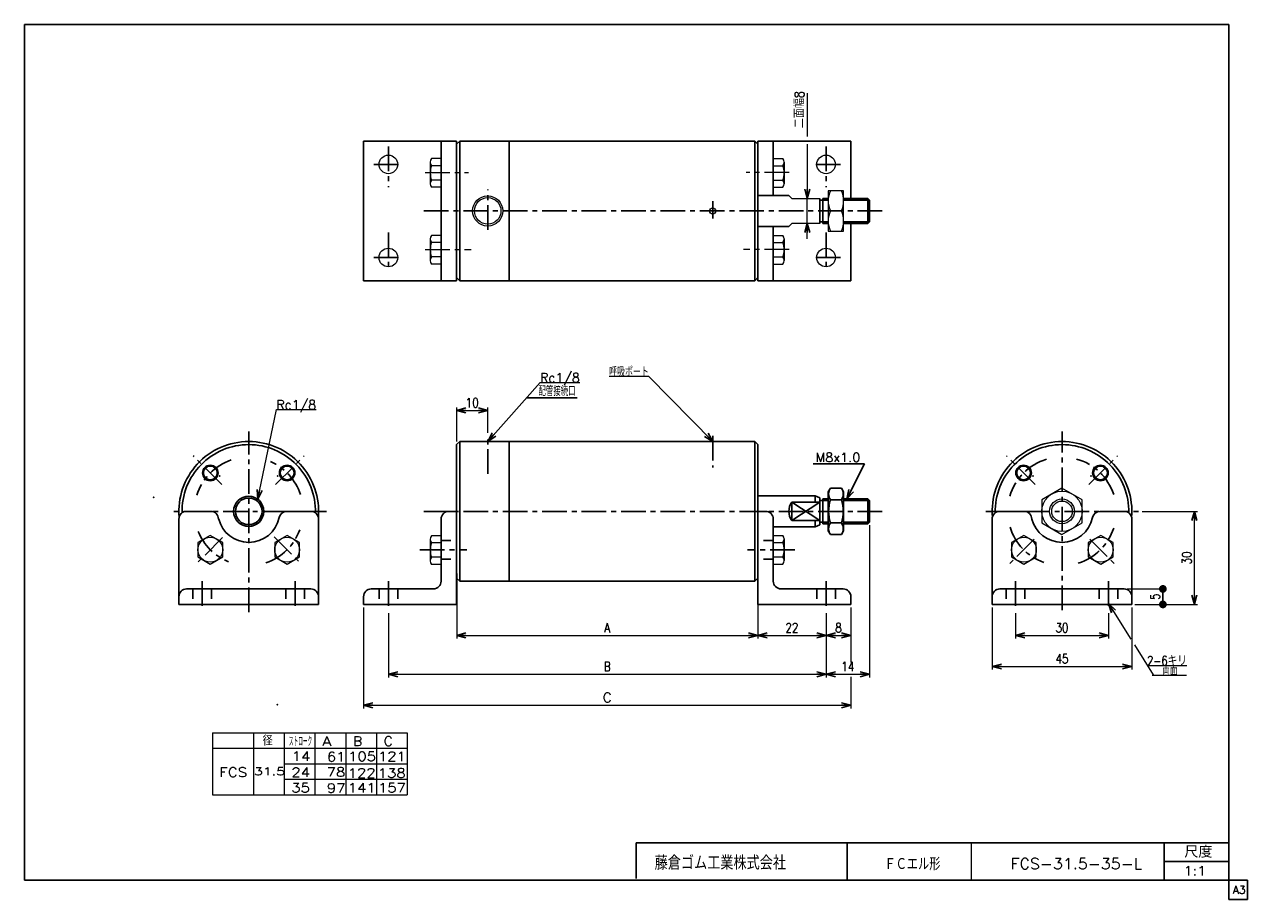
# Model space of a CAD drawing. Header units: millimetres. Extents: x -190 to 204, y -140 to 142.
import ezdxf
from ezdxf.enums import TextEntityAlignment as Align

# ---------------------------------------------------------------- set-up
doc = ezdxf.new("R2010")
doc.units = ezdxf.units.MM
doc.header["$LTSCALE"] = 0.25
doc.header["$PDSIZE"] = 1
doc.linetypes.add('CENTER', pattern=[50.8, 31.75, -6.35, 6.35, -6.35])
doc.linetypes.add('DASHED', pattern=[19.05, 12.7, -6.35])
doc.layers.add('Layer0001', color=7, linetype='Continuous')
doc.layers.add('ZUWAKU', color=7, linetype='Continuous')
doc.styles.add('FdaStyle0', font='txt.shx', dxfattribs={"width": 0.810127, "bigfont": 'bigfont'})
doc.dimstyles.new('DaDimRotatedStyle', dxfattribs={"dimtxt": 3, "dimasz": 3.000002, "dimexe": 1, "dimexo": 1, "dimgap": 1, "dimtad": 3, "dimdsep": 46, "dimtxsty": 'FdaStyle0', "dimblk1": 'OPEN30', "dimblk2": 'OPEN30', "dimsah": 1, "dimcen": 0.09, "dimclrd": 4, "dimclre": 4, "dimclrt": 4, "dimadec": 0, "dimazin": 2, "dimtfac": 1, "dimtdec": 4, "dimtmove": 0, "dimatfit": 0, "dimfxl": 1, "dimarcsym": 0})

# ---------------------------------------------------------------- blocks, each defined once
blk = doc.blocks.new('_OPEN30')
at = {"color": 0, "linetype": 'ByBlock', "lineweight": -2}
for p, q in [((-1, 0.267949), (0, 0)), ((0, 0), (-1, -0.267949)), ((0, 0), (-1, 0))]:
    blk.add_line(p, q, dxfattribs=at)
blk = doc.blocks.new('DC_GROUP_Φ31.5_1')
at = {"color": 4, "linetype": 'Continuous', "lineweight": 13}
for p, q in [((-114.86, -11.49), (-108.85, 17.43)), ((-108.85, 17.43), (-96.05, 17.43))]:
    blk.add_line(p, q, dxfattribs=at)
at = {"color": 4, "xscale": 3.000002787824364, "yscale": 2.999989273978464, "rotation": 258.2548388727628}
blk.add_blockref('_OPEN30', (-114.86, -11.49), dxfattribs=at)
at = {"color": 4, "style": 'FdaStyle0', "width": 0.810127}
blk.add_text('Rc1/8', height=3, dxfattribs=at).set_placement((-108.85, 17.43), (-96.05, 17.43), align=Align.FIT)
blk = doc.blocks.new('DC_GROUP_Φ31.5_2')
at = {"color": 4, "linetype": 'Continuous', "lineweight": 25}
for p, q in [((69.62, -7.89), (68.89, -9.15)), ((68.89, -21.65), (68.89, -9.15)), ((69.62, -7.89), (73.17, -7.89)), ((69.62, -11.65), (73.17, -11.65)), ((73.17, -7.89), (73.89, -9.15)), ((73.89, -21.65), (73.89, -9.15)), ((69.62, -19.15), (73.17, -19.15)), ((69.62, -22.9), (68.89, -21.65)), ((69.62, -22.9), (73.17, -22.9)), ((73.17, -22.9), (73.89, -21.65))]:
    blk.add_line(p, q, dxfattribs=at)
for centre, radius, start, end in [((72.36, -9.77), 3.32, 145.6111, 214.3889), ((81.45, -15.4), 12.42, 162.4111, 197.5889), ((70.42, -9.77), 3.32, 325.6111, 34.3889), ((61.33, -15.4), 12.42, 342.4111, 17.5889), ((72.36, -21.03), 3.32, 145.6111, 214.3889), ((70.42, -21.03), 3.32, 325.6111, 34.3889)]:
    blk.add_arc(centre, radius, start, end, dxfattribs=at)
blk = doc.blocks.new('*D3')
at = {"color": 4, "linetype": 'Continuous', "lineweight": 13}
for p, q in [((-50.77, -35.4), (-50.77, -56.4)), ((46.23, -35.4), (46.23, -56.4)), ((-50.77, -55.4), (46.23, -55.4))]:
    blk.add_line(p, q, dxfattribs=at)
at = {"color": 4, "xscale": 3.000002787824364, "yscale": 2.999989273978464}
for p, rotation in [((-50.77, -55.4), 180), ((46.23, -55.4), 360)]:
    blk.add_blockref('_OPEN30', p, dxfattribs=dict(at, rotation=rotation))
at = {"color": 4, "insert": (-2.27, -54.4), "char_height": 3, "width": 7.5, "attachment_point": 8, "style": 'FdaStyle0'}
blk.add_mtext('\\T1.00;A', dxfattribs=at)
blk = doc.blocks.new('DC_GROUP_Φ31.5_3')
at = {"color": 4, "linetype": 'Continuous', "lineweight": 13}
for p, q in [((144.23, -7.89), (137.73, -11.65)), ((137.73, -11.65), (137.73, -19.15)), ((150.73, -11.65), (144.23, -7.89)), ((150.73, -19.15), (150.73, -11.65)), ((137.73, -19.15), (144.23, -22.9)), ((144.23, -22.9), (150.73, -19.15))]:
    blk.add_line(p, q, dxfattribs=at)
for radius in [6.5, 4, 3.32]:
    blk.add_circle((144.23, -15.4), radius, dxfattribs=at)
blk = doc.blocks.new('DC_GROUP_Φ31.5_4')
at = {"color": 4, "linetype": 'Continuous', "lineweight": 13}
for p, q in [((11.14, 28), (-1.66, 28)), ((31.73, 7.1), (11.14, 28))]:
    blk.add_line(p, q, dxfattribs=at)
at = {"color": 4, "xscale": 3.000002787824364, "yscale": 2.999989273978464, "rotation": 314.5708833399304}
blk.add_blockref('_OPEN30', (31.73, 7.1), dxfattribs=at)
at = {"color": 4, "style": 'FdaStyle0', "width": 0.680851}
blk.add_text('呼吸ポート', height=3, dxfattribs=at).set_placement((-1.66, 28), (11.14, 28), align=Align.FIT)
blk = doc.blocks.new('DC_GROUP_Φ31.5_5')
at = {"color": 4, "linetype": 'Continuous', "lineweight": 13}
for p, q in [((-40.77, 7.1), (-23.89, 26.16)), ((-23.89, 26.16), (-11.09, 26.16))]:
    blk.add_line(p, q, dxfattribs=at)
at = {"color": 4, "xscale": 3.000002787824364, "yscale": 2.999989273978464, "rotation": 228.4726782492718}
blk.add_blockref('_OPEN30', (-40.77, 7.1), dxfattribs=at)
at = {"color": 4, "style": 'FdaStyle0', "width": 0.810127}
blk.add_text('Rc1/8', height=3, dxfattribs=at).set_placement((-23.89, 26.16), (-11.09, 26.16), align=Align.FIT)
blk = doc.blocks.new('*D7')
at = {"color": 4, "linetype": 'Continuous', "lineweight": 13}
for p, q in [((-50.77, 7.1), (-50.77, 18.1)), ((-50.77, 17.1), (-40.77, 17.1)), ((-40.77, 9.93), (-40.77, 18.1))]:
    blk.add_line(p, q, dxfattribs=at)
at = {"color": 4, "xscale": 3.000002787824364, "yscale": 2.999989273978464}
for p, rotation in [((-50.77, 17.1), 180), ((-40.77, 17.1), 360)]:
    blk.add_blockref('_OPEN30', p, dxfattribs=dict(at, rotation=rotation))
at = {"color": 4, "insert": (-45.77, 18.1), "char_height": 3, "width": 11.25, "attachment_point": 8, "style": 'FdaStyle0'}
blk.add_mtext('\\T1.00;10', dxfattribs=at)
blk = doc.blocks.new('*D8')
at = {"color": 4, "linetype": 'Continuous', "lineweight": 13}
for p, q in [((129.23, -48.26), (129.23, -56.4)), ((159.23, -48.26), (159.23, -56.4)), ((129.23, -55.4), (159.23, -55.4))]:
    blk.add_line(p, q, dxfattribs=at)
at = {"color": 4, "xscale": 3.000002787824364, "yscale": 2.999989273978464}
for p, rotation in [((129.23, -55.4), 180), ((159.23, -55.4), 360)]:
    blk.add_blockref('_OPEN30', p, dxfattribs=dict(at, rotation=rotation))
at = {"color": 4, "insert": (144.23, -54.4), "char_height": 3, "width": 11.25, "attachment_point": 8, "style": 'FdaStyle0'}
blk.add_mtext('\\T1.00;30', dxfattribs=at)
blk = doc.blocks.new('*D9')
at = {"color": 4, "linetype": 'Continuous', "lineweight": 13}
for p, q in [((121.73, -46.4), (121.73, -66.4)), ((166.73, -46.4), (166.73, -66.4)), ((121.73, -65.4), (166.73, -65.4))]:
    blk.add_line(p, q, dxfattribs=at)
at = {"color": 4, "xscale": 3.000002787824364, "yscale": 2.999989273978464}
for p, rotation in [((121.73, -65.4), 180), ((166.73, -65.4), 360)]:
    blk.add_blockref('_OPEN30', p, dxfattribs=dict(at, rotation=rotation))
at = {"color": 4, "insert": (144.23, -64.4), "char_height": 3, "width": 11.25, "attachment_point": 8, "style": 'FdaStyle0'}
blk.add_mtext('\\T1.00;45', dxfattribs=at)
blk = doc.blocks.new('_DOT')
at = {"color": 0, "linetype": 'ByBlock', "lineweight": -2}
blk.add_line((-0.5, 0), (-1, 0), dxfattribs=at)
at = {"color": 0, "linetype": 'ByBlock', "const_width": 0.5}
blk.add_lwpolyline([(-0.25, 0, 1), (0.25, 0, 1)], format="xyb", close=True, dxfattribs=at)
blk = doc.blocks.new('*D10')
at = {"color": 4, "linetype": 'Continuous', "lineweight": 13}
for p, q in [((165.23, -40.4), (177.73, -40.4)), ((176.73, -45.4), (176.73, -40.4)), ((167.73, -45.4), (177.73, -45.4))]:
    blk.add_line(p, q, dxfattribs=at)
at = {"color": 4, "xscale": 2.5, "yscale": 2.5}
for p, rotation in [((176.73, -40.4), 90), ((176.73, -45.4), 270)]:
    blk.add_blockref('_DOT', p, dxfattribs=dict(at, rotation=rotation))
at = {"color": 4, "insert": (175.73, -42.9), "char_height": 3, "width": 7.5, "attachment_point": 8, "rotation": 90, "style": 'FdaStyle0'}
blk.add_mtext('\\T1.00;5', dxfattribs=at)
blk = doc.blocks.new('*D11')
at = {"color": 4, "linetype": 'Continuous', "lineweight": 13}
for p, q in [((170.06, -15.4), (187.9, -15.4)), ((186.9, -45.4), (186.9, -15.4)), ((167.73, -45.4), (187.9, -45.4))]:
    blk.add_line(p, q, dxfattribs=at)
at = {"color": 4, "xscale": 3.000002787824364, "yscale": 2.999989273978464}
for p, rotation in [((186.9, -15.4), 90), ((186.9, -45.4), 270)]:
    blk.add_blockref('_OPEN30', p, dxfattribs=dict(at, rotation=rotation))
at = {"color": 4, "insert": (185.9, -30.4), "char_height": 3, "width": 11.25, "attachment_point": 8, "rotation": 90, "style": 'FdaStyle0'}
blk.add_mtext('\\T1.00;30', dxfattribs=at)
blk = doc.blocks.new('*D12')
at = {"color": 4, "linetype": 'Continuous', "lineweight": 13}
for p, q in [((-72.77, -48.26), (-72.77, -68.9)), ((68.23, -48.26), (68.23, -68.9)), ((-72.77, -67.9), (68.23, -67.9))]:
    blk.add_line(p, q, dxfattribs=at)
at = {"color": 4, "xscale": 3.000002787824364, "yscale": 2.999989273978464}
for p, rotation in [((-72.77, -67.9), 180), ((68.23, -67.9), 360)]:
    blk.add_blockref('_OPEN30', p, dxfattribs=dict(at, rotation=rotation))
at = {"color": 4, "insert": (-2.27, -66.9), "char_height": 3, "width": 7.5, "attachment_point": 8, "style": 'FdaStyle0'}
blk.add_mtext('\\T1.00;B', dxfattribs=at)
blk = doc.blocks.new('*D13')
at = {"color": 4, "linetype": 'Continuous', "lineweight": 13}
for p, q in [((82.23, -19.86), (82.23, -68.9)), ((68.23, -48.26), (68.23, -68.9)), ((68.23, -67.9), (82.23, -67.9))]:
    blk.add_line(p, q, dxfattribs=at)
at = {"color": 4, "xscale": 3.000002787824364, "yscale": 2.999989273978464}
for p, rotation in [((68.23, -67.9), 180), ((82.23, -67.9), 360)]:
    blk.add_blockref('_OPEN30', p, dxfattribs=dict(at, rotation=rotation))
at = {"color": 4, "insert": (75.23, -66.9), "char_height": 3, "width": 11.25, "attachment_point": 8, "style": 'FdaStyle0'}
blk.add_mtext('\\T1.00;14', dxfattribs=at)
blk = doc.blocks.new('*D14')
at = {"color": 4, "linetype": 'Continuous', "lineweight": 13}
for p, q in [((46.23, -46.4), (46.23, -56.4)), ((68.23, -48.26), (68.23, -56.4)), ((46.23, -55.4), (68.23, -55.4))]:
    blk.add_line(p, q, dxfattribs=at)
at = {"color": 4, "xscale": 3.000002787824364, "yscale": 2.999989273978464}
for p, rotation in [((46.23, -55.4), 180), ((68.23, -55.4), 360)]:
    blk.add_blockref('_OPEN30', p, dxfattribs=dict(at, rotation=rotation))
at = {"color": 4, "insert": (57.23, -54.4), "char_height": 3, "width": 11.25, "attachment_point": 8, "style": 'FdaStyle0'}
blk.add_mtext('\\T1.00;22', dxfattribs=at)
blk = doc.blocks.new('*D15')
at = {"color": 4, "linetype": 'Continuous', "lineweight": 13}
for p, q in [((76.23, -46.4), (76.23, -56.4)), ((68.23, -48.26), (68.23, -56.4)), ((68.23, -55.4), (76.23, -55.4))]:
    blk.add_line(p, q, dxfattribs=at)
at = {"color": 4, "xscale": 3.000002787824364, "yscale": 2.999989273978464}
for p, rotation in [((68.23, -55.4), 180), ((76.23, -55.4), 360)]:
    blk.add_blockref('_OPEN30', p, dxfattribs=dict(at, rotation=rotation))
at = {"color": 4, "insert": (72.23, -54.4), "char_height": 3, "width": 7.5, "attachment_point": 8, "style": 'FdaStyle0'}
blk.add_mtext('\\T1.00;8', dxfattribs=at)
blk = doc.blocks.new('DC_GROUP_Φ31.5_6')
at = {"color": 4, "linetype": 'Continuous', "lineweight": 13}
for p, q in [((-80.77, -46.4), (-80.77, -78.9)), ((76.23, -46.4), (76.23, -64.12)), ((76.23, -68.75), (76.23, -78.9)), ((-80.77, -77.9), (76.23, -77.9))]:
    blk.add_line(p, q, dxfattribs=at)
at = {"color": 4, "xscale": 3.000002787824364, "yscale": 2.999989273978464}
for p, rotation in [((-80.77, -77.9), 180), ((76.23, -77.9), 360)]:
    blk.add_blockref('_OPEN30', p, dxfattribs=dict(at, rotation=rotation))
at = {"color": 4, "style": 'FdaStyle0'}
blk.add_text('C', height=3, dxfattribs=at).set_placement((-3.77, -76.9), (-0.77, -76.9), align=Align.FIT)
blk = doc.blocks.new('DC_GROUP_Φ31.5_7')
at = {"color": 4, "linetype": 'Continuous', "lineweight": 13}
for p, q in [((73.89, 87.91), (68.89, 87.91)), ((68.89, 87.91), (68.89, 74.91)), ((73.89, 74.91), (73.89, 87.91)), ((69.61, 81.41), (73.17, 81.41)), ((68.89, 74.91), (73.89, 74.91))]:
    blk.add_line(p, q, dxfattribs=at)
for centre, start, end in [((76.53, 84.66), 154.8262, 205.1738), ((66.25, 84.66), 334.8262, 25.1738), ((76.53, 78.16), 154.8262, 205.1738), ((66.25, 78.16), 334.8262, 25.1738)]:
    blk.add_arc(centre, 7.64, start, end, dxfattribs=at)

msp = doc.modelspace()

# ---------------------------------------------------------------- linework, layer by layer
at = {"color": 4, "linetype": 'Continuous', "lineweight": 13}
for p, q in [((62.148, 119.343), (62.148, 105.372)), ((62.148, 102.887), (62.148, 85.405)), ((-59.272, 97.118), (-59.272, 90.19)), ((-55.772, 98.273), (-58.857, 98.273)), ((-55.772, 95.963), (-58.857, 95.963)), ((-55.772, 98.273), (-55.772, 89.035)), ((51.228, 98.273), (54.313, 98.273)), ((51.228, 98.273), (51.228, 89.035)), ((51.228, 95.963), (54.313, 95.963)), ((54.728, 97.118), (54.728, 90.19)), ((-55.772, 91.344), (-58.857, 91.344)), ((51.228, 91.344), (54.313, 91.344)), ((-55.772, 89.035), (-58.857, 89.035)), ((51.228, 89.035), (54.313, 89.035)), ((57.228, 85.405), (56.228, 86.405)), ((57.228, 85.405), (66.228, 85.405)), ((62.148, 77.405), (62.148, 85.405)), ((68.891, 85.405), (68.891, 77.945)), ((56.228, 76.405), (57.228, 77.405)), ((66.228, 77.405), (57.228, 77.405)), ((62.148, 72.405), (62.148, 77.405)), ((-59.272, 72.369), (-59.272, 65.441)), ((-55.772, 73.524), (-58.857, 73.524)), ((-55.772, 71.215), (-58.857, 71.215)), ((-55.772, 73.524), (-55.772, 64.286)), ((51.228, 73.524), (54.313, 73.524)), ((51.228, 73.524), (51.228, 64.286)), ((51.228, 71.215), (54.313, 71.215)), ((54.728, 72.369), (54.728, 65.441)), ((-55.772, 66.596), (-58.857, 66.596)), ((-55.772, 64.286), (-58.857, 64.286)), ((51.228, 66.596), (54.313, 66.596)), ((51.228, 64.286), (54.313, 64.286)), ((-130.126, -23.154), (-134.126, -25.464)), ((-126.126, -25.464), (-130.126, -23.154)), ((-105.378, -23.154), (-109.378, -25.464)), ((-101.378, -25.464), (-105.378, -23.154)), ((-55.772, -23.28), (-58.857, -23.28)), ((-55.772, -23.28), (-55.772, -32.517)), ((51.228, -23.154), (54.313, -23.154)), ((51.228, -23.154), (51.228, -32.392)), ((131.962, -23.154), (127.962, -25.464)), ((135.962, -25.464), (131.962, -23.154)), ((156.711, -23.154), (152.711, -25.464)), ((160.711, -25.464), (156.711, -23.154)), ((-134.126, -25.464), (-134.126, -30.082)), ((-126.126, -30.082), (-126.126, -25.464)), ((-109.378, -25.464), (-109.378, -30.082)), ((-101.378, -30.082), (-101.378, -25.464)), ((-59.272, -24.434), (-59.272, -31.363)), ((-55.772, -25.589), (-58.857, -25.589)), ((51.228, -25.464), (54.313, -25.464)), ((54.728, -24.309), (54.728, -31.237)), ((127.962, -25.464), (127.962, -30.082)), ((135.962, -30.082), (135.962, -25.464)), ((152.711, -25.464), (152.711, -30.082)), ((160.711, -30.082), (160.711, -25.464)), ((-134.126, -30.082), (-130.126, -32.392)), ((-130.126, -32.392), (-126.126, -30.082)), ((-109.378, -30.082), (-105.378, -32.392)), ((-105.378, -32.392), (-101.378, -30.082)), ((-55.772, -30.208), (-58.857, -30.208)), ((51.228, -30.082), (54.313, -30.082)), ((127.962, -30.082), (131.962, -32.392)), ((131.962, -32.392), (135.962, -30.082)), ((152.711, -30.082), (156.711, -32.392)), ((156.711, -32.392), (160.711, -30.082)), ((-55.772, -32.517), (-58.857, -32.517)), ((51.228, -32.392), (54.313, -32.392)), ((159.235, -45.086), (166.419, -56.595)), ((167.537, -58.386), (173.588, -68.079)), ((171.698, -65.052), (184.498, -65.052)), ((173.322, -68.245), (184.353, -68.245)), ((-129.43, -86.757), (-66.726, -86.757)), ((-129.43, -86.757), (-129.43, -106.757)), ((-116.22, -86.757), (-116.22, -106.757)), ((-106.321, -86.757), (-106.321, -106.757)), ((-96.422, -86.757), (-96.422, -106.757)), ((-86.524, -86.757), (-86.524, -106.757)), ((-76.625, -86.757), (-76.625, -106.757)), ((-66.726, -86.757), (-66.726, -106.757)), ((-129.43, -91.757), (-66.726, -91.757)), ((-106.321, -96.757), (-66.726, -96.757)), ((-106.298, -101.757), (-66.726, -101.757)), ((-129.43, -106.757), (-66.726, -106.757))]:
    msp.add_line(p, q, dxfattribs=at)
at = {"color": 4, "linetype": 'Continuous', "lineweight": 25}
for p, q in [((-80.772, 103.905), (-50.772, 103.905)), ((-80.772, 103.905), (-80.772, 58.905)), ((-80.472, 103.905), (-52.972, 103.905)), ((-55.772, 58.905), (-55.772, 103.905)), ((-50.772, 103.905), (-50.772, 58.905)), ((-50.772, 102.905), (-49.772, 103.905)), ((-50.772, 102.905), (-49.772, 103.905)), ((-34.172, 103.905), (-49.772, 103.905)), ((-33.872, 103.905), (-49.772, 103.905)), ((-49.772, 103.905), (-49.772, 81.405)), ((-34.172, 103.905), (45.228, 103.905)), ((-33.872, 103.905), (-33.872, 81.405)), ((45.228, 103.905), (46.228, 102.905)), ((45.228, 103.905), (46.228, 102.905)), ((45.228, 103.905), (45.228, 81.405)), ((76.228, 103.905), (46.228, 103.905)), ((46.228, 103.905), (46.228, 58.905)), ((46.228, 102.905), (46.228, 86.405)), ((46.228, 81.405), (46.228, 102.905)), ((75.928, 103.905), (48.428, 103.905)), ((51.228, 86.405), (51.228, 103.905)), ((76.228, 103.905), (76.228, 85.405)), ((46.228, 86.405), (56.228, 86.405)), ((66.228, 85.405), (66.228, 77.405)), ((67.228, 84.865), (66.228, 84.865)), ((67.228, 85.405), (67.228, 77.405)), ((67.228, 85.405), (68.891, 85.405)), ((67.228, 84.865), (68.891, 84.865)), ((73.891, 85.405), (81.688, 85.405)), ((73.891, 84.865), (82.228, 84.865)), ((81.688, 85.405), (81.688, 77.405)), ((82.228, 84.865), (81.688, 85.405)), ((82.228, 84.865), (82.228, 77.945)), ((-49.772, 58.905), (-49.772, 81.405)), ((-33.872, 58.905), (-33.872, 81.405)), ((45.228, 58.905), (45.228, 81.405)), ((46.228, 81.405), (46.228, 59.905)), ((46.228, 76.405), (56.228, 76.405)), ((51.228, 58.905), (51.228, 76.405)), ((67.228, 77.945), (66.228, 77.945)), ((67.228, 77.945), (68.891, 77.945)), ((67.228, 77.405), (68.891, 77.405)), ((73.891, 77.945), (82.228, 77.945)), ((73.891, 77.405), (81.688, 77.405)), ((76.228, 77.405), (76.228, 58.905)), ((81.688, 77.405), (82.228, 77.945)), ((-50.772, 59.905), (-49.772, 58.905)), ((45.228, 58.905), (46.228, 59.905)), ((-80.772, 58.905), (-50.772, 58.905)), ((-80.472, 58.905), (-52.972, 58.905)), ((-33.872, 58.905), (-49.772, 58.905)), ((-33.872, 58.905), (45.228, 58.905)), ((76.228, 58.905), (46.228, 58.905)), ((-11.922, 21.189), (-28.296, 21.189)), ((-50.772, 6.101), (-49.772, 7.101)), ((-50.772, 6.101), (-49.772, 7.101)), ((-50.772, 6.101), (-50.772, -36.899)), ((-49.772, 7.101), (-49.772, -15.399)), ((-34.172, 7.101), (-49.772, 7.101)), ((-33.872, 7.101), (-49.772, 7.101)), ((-34.172, 7.101), (45.228, 7.101)), ((-33.872, 7.101), (-33.872, -15.399)), ((45.228, 7.101), (46.228, 6.101)), ((45.228, 7.101), (46.228, 6.101)), ((45.228, 7.101), (45.228, -15.399)), ((46.228, 6.101), (46.228, -10.399)), ((46.228, -15.399), (46.228, 6.101)), ((64.071, -0.098), (80.608, -0.098)), ((74.958, -11.399), (80.608, -0.098)), ((46.228, -10.399), (64.728, -10.399)), ((64.728, -10.399), (64.728, -12.399)), ((64.728, -10.399), (66.228, -11.098)), ((66.228, -11.098), (66.228, -19.699)), ((67.228, -11.399), (67.228, -19.399)), ((67.228, -11.399), (68.891, -11.399)), ((73.891, -11.399), (81.688, -11.399)), ((81.688, -11.399), (81.688, -19.399)), ((82.228, -11.939), (81.688, -11.399)), ((-129.999, -15.399), (-137.752, -15.399)), ((-105.505, -15.399), (-97.752, -15.399)), ((-53.272, -15.399), (-50.772, -15.399)), ((-50.772, -45.399), (-50.772, -15.399)), ((-49.772, -37.899), (-49.772, -15.399)), ((-33.872, -37.899), (-33.872, -15.399)), ((45.228, -37.899), (45.228, -15.399)), ((46.228, -15.399), (46.228, -36.899)), ((48.728, -15.399), (46.228, -15.399)), ((46.228, -45.399), (46.228, -15.399)), ((57.228, -12.399), (57.228, -18.399)), ((66.228, -12.399), (57.228, -12.399)), ((57.228, -18.399), (66.228, -12.399)), ((57.228, -12.399), (66.228, -18.399)), ((67.228, -11.939), (66.228, -11.939)), ((67.228, -11.939), (68.891, -11.939)), ((73.891, -11.939), (82.228, -11.939)), ((82.228, -11.939), (82.228, -18.859)), ((131.987, -15.399), (124.235, -15.399)), ((156.482, -15.399), (164.235, -15.399)), ((-140.252, -17.899), (-140.252, -45.399)), ((-95.252, -17.899), (-95.252, -45.399)), ((-55.772, -37.899), (-55.772, -17.899)), ((51.228, -37.899), (51.228, -17.899)), ((66.228, -18.399), (57.228, -18.399)), ((64.728, -18.399), (64.728, -20.399)), ((66.228, -19.699), (64.728, -20.399)), ((67.228, -18.859), (66.228, -18.859)), ((67.228, -18.859), (68.891, -18.859)), ((67.228, -19.399), (68.891, -19.399)), ((73.891, -18.859), (82.228, -18.859)), ((73.891, -19.399), (81.688, -19.399)), ((81.688, -19.399), (82.228, -18.859)), ((121.735, -17.899), (121.735, -45.399)), ((166.735, -17.899), (166.735, -45.399)), ((51.228, -20.399), (64.728, -20.399)), ((-50.772, -36.899), (-49.772, -37.899)), ((-33.872, -37.899), (-49.772, -37.899)), ((-33.872, -37.899), (45.228, -37.899)), ((45.228, -37.899), (46.228, -36.899)), ((-137.752, -40.399), (-117.752, -40.399)), ((-97.752, -40.399), (-117.752, -40.399)), ((-80.772, -42.899), (-80.772, -45.399)), ((-78.272, -40.399), (-58.272, -40.399)), ((73.728, -40.399), (53.728, -40.399)), ((76.228, -42.899), (76.228, -45.399)), ((124.235, -40.399), (144.235, -40.399)), ((164.235, -40.399), (144.235, -40.399)), ((-117.752, -45.399), (-140.252, -45.399)), ((-117.752, -45.399), (-95.252, -45.399)), ((-80.772, -45.399), (-50.772, -45.399)), ((76.228, -45.399), (46.228, -45.399)), ((144.235, -45.399), (121.735, -45.399)), ((144.235, -45.399), (166.735, -45.399))]:
    msp.add_line(p, q, dxfattribs=at)
at = {"color": 4, "linetype": 'CENTER', "lineweight": 25}
for p, q in [((-72.772, 102.128), (-72.772, 89.046)), ((68.228, 102.128), (68.228, 89.046)), ((-77.432, 96.405), (-68.107, 96.405)), ((72.888, 96.405), (63.563, 96.405)), ((-40.772, 75.363), (-40.772, 88.272)), ((31.728, 84.578), (31.728, 78.94)), ((-61.311, 81.405), (86.864, 81.405)), ((-72.772, 74.48), (-72.772, 61.803)), ((68.228, 74.48), (68.228, 61.803)), ((-77.432, 66.405), (-68.107, 66.405)), ((72.888, 66.405), (63.563, 66.405)), ((-117.752, -47.857), (-117.752, 10.313)), ((-40.772, -3.34), (-40.772, 8.934)), ((31.728, 8.934), (31.728, -1.315)), ((144.235, -47.264), (144.235, 10.313)), ((-126.405, -6.746), (-135.623, 2.473)), ((-109.099, -6.746), (-99.881, 2.473)), ((135.582, -6.746), (126.363, 2.473)), ((152.887, -6.746), (162.106, 2.473)), ((-92.655, -15.399), (-142.811, -15.399)), ((-61.311, -15.399), (86.864, -15.399)), ((119.653, -15.399), (169.058, -15.399)), ((-109.544, -23.607), (-100.836, -32.314)), ((-126.216, -23.863), (-134.323, -31.97)), ((135.282, -24.351), (126.71, -32.923)), ((153.187, -24.351), (161.759, -32.923)), ((-62.584, -27.773), (-47.471, -27.773)), ((58.159, -27.773), (42.928, -27.773)), ((-132.752, -37.939), (-132.752, -47.264)), ((-102.752, -37.939), (-102.752, -47.264)), ((-72.772, -37.939), (-72.772, -47.264)), ((68.228, -37.939), (68.228, -47.264)), ((129.235, -37.939), (129.235, -47.264)), ((159.235, -37.939), (159.235, -47.264))]:
    msp.add_line(p, q, dxfattribs=at)
at = {"color": 4, "linetype": 'CENTER', "lineweight": 13}
for p, q in [((-60.897, 93.779), (-46.997, 93.779)), ((56.354, 93.779), (42.453, 93.779)), ((-60.897, 69.031), (-46.142, 69.031)), ((56.354, 69.031), (41.598, 69.031))]:
    msp.add_line(p, q, dxfattribs=at)
at = {"color": 4, "linetype": 'DASHED', "lineweight": 25}
for p, q in [((-55.772, -24.773), (-50.772, -24.773)), ((51.228, -24.773), (46.228, -24.773)), ((-55.772, -30.773), (-50.772, -30.773)), ((51.228, -30.773), (46.228, -30.773)), ((-135.752, -40.399), (-135.752, -45.399)), ((-129.752, -40.399), (-129.752, -45.399)), ((-105.752, -40.399), (-105.752, -45.399)), ((-99.752, -40.399), (-99.752, -45.399)), ((-75.772, -40.399), (-75.772, -45.399)), ((-69.772, -40.399), (-69.772, -45.399)), ((65.228, -40.399), (65.228, -45.399)), ((71.228, -40.399), (71.228, -45.399)), ((126.235, -40.399), (126.235, -45.399)), ((132.235, -40.399), (132.235, -45.399)), ((156.235, -40.399), (156.235, -45.399)), ((162.235, -40.399), (162.235, -45.399))]:
    msp.add_line(p, q, dxfattribs=at)
at = {"color": 4, "linetype": 'Continuous', "lineweight": 13}
for centre, radius in [((-72.769, 96.405), 3), ((68.226, 96.405), 3), ((-40.772, 81.405), 4.862), ((-40.772, 81.405), 4.281), ((31.728, 81.405), 1), ((-72.769, 66.405), 3), ((68.226, 66.405), 3), ((-130.126, -27.773), 4), ((-105.378, -27.773), 4), ((131.962, -27.773), 4), ((156.711, -27.773), 4)]:
    msp.add_circle(centre, radius, dxfattribs=at)
at = {"color": 4, "linetype": 'Continuous', "lineweight": 25}
for centre, radius in [((-130.126, -3.024), 2.5), ((-130.126, -3.024), 2.23), ((-105.378, -3.024), 2.5), ((-105.378, -3.024), 2.23), ((131.86, -3.024), 2.5), ((131.86, -3.024), 2.23), ((156.609, -3.024), 2.5), ((156.609, -3.024), 2.23)]:
    msp.add_circle(centre, radius, dxfattribs=at)
at = {"color": 4, "linetype": 'Continuous', "lineweight": 13}
for centre, radius, start, end in [((-57.458, 97.118), 1.814, 140.46302, 219.53698), ((-52.639, 93.654), 6.633, 159.62529, 200.37471), ((52.914, 97.118), 1.814, 320.46302, 39.53698), ((48.095, 93.654), 6.633, 339.62529, 20.37471), ((-57.458, 90.19), 1.814, 140.46302, 219.53698), ((52.914, 90.19), 1.814, 320.46302, 39.53698), ((-57.458, 72.369), 1.814, 140.46302, 219.53698), ((-52.639, 68.905), 6.633, 159.62529, 200.37471), ((52.914, 72.369), 1.814, 320.46302, 39.53698), ((48.095, 68.905), 6.633, 339.62529, 20.37471), ((-57.458, 65.441), 1.814, 140.46302, 219.53698), ((52.914, 65.441), 1.814, 320.46302, 39.53698), ((-57.458, -24.434), 1.814, 140.46302, 219.53698), ((52.914, -24.309), 1.814, 320.46302, 39.53698), ((-52.639, -27.899), 6.633, 159.62529, 200.37471), ((48.095, -27.773), 6.633, 339.62529, 20.37471), ((-57.458, -31.363), 1.814, 140.46302, 219.53698), ((52.914, -31.237), 1.814, 320.46302, 39.53698)]:
    msp.add_arc(centre, radius, start, end, dxfattribs=at)
at = {"color": 4, "linetype": 'Continuous', "lineweight": 25}
for centre, radius, start, end in [((-117.752, -15.399), 22.5, 90, 184.78861), ((-117.752, -15.399), 21.5, 90, 181.32119), ((-117.752, -15.399), 22.5, 355.21139, 90), ((-117.752, -15.399), 21.5, 358.67881, 90), ((144.235, -15.399), 22.5, 90, 184.78861), ((144.235, -15.399), 21.5, 90, 181.32119), ((144.235, -15.399), 22.5, 355.21139, 90), ((144.235, -15.399), 21.5, 358.67881, 90), ((-117.752, -15.399), 4.864, 90, 270), ((-117.752, -15.399), 4.283, 90, 270), ((-117.752, -15.399), 4.864, 270, 90), ((-117.752, -15.399), 4.283, 270, 90), ((-137.752, -17.899), 2.5, 90, 180), ((-129.999, -17.899), 2.5, 0.34983, 90), ((-105.505, -17.899), 2.5, 90, 168.46304), ((-97.752, -17.899), 2.5, 0, 90), ((-53.272, -17.899), 2.5, 90, 180), ((48.728, -17.899), 2.5, 0, 90), ((61.228, -15.399), 5, 143.1301, 216.8699), ((124.235, -17.899), 2.5, 90, 180), ((131.987, -17.899), 2.5, 0.34983, 90), ((156.482, -17.899), 2.5, 90, 168.46304), ((164.235, -17.899), 2.5, 0, 90), ((-117.752, -15.399), 10, 194.385, 270), ((-117.752, -15.399), 10, 270, 348.46304), ((144.235, -15.399), 10, 194.385, 270), ((144.235, -15.399), 10, 270, 348.46304), ((-58.272, -37.899), 2.5, 270, 0), ((53.728, -37.899), 2.5, 180, 270), ((-137.752, -42.899), 2.5, 90, 180), ((-97.752, -42.899), 2.5, 0, 90), ((-78.272, -42.899), 2.5, 90, 180), ((73.728, -42.899), 2.5, 0, 90), ((124.235, -42.899), 2.5, 90, 180), ((164.235, -42.899), 2.5, 0, 90)]:
    msp.add_arc(centre, radius, start, end, dxfattribs=at)
at = {"color": 4, "linetype": 'CENTER', "lineweight": 25}
for centre, start, end in [((-117.752, -15.399), 108.71206, 162.59991), ((-117.752, -15.399), 17.9254, 66.34909), ((144.235, -15.399), 106.56552, 163.83852), ((144.235, -15.399), 18.03587, 74.42978), ((-117.752, -15.399), 201.76702, 248.0988), ((-117.752, -15.399), 288.52378, 339.93136), ((144.235, -15.399), 197.08022, 250.34858), ((144.235, -15.399), 287.39434, 342.03874)]:
    msp.add_arc(centre, 17.5, start, end, dxfattribs=at)
at = {"color": 4, "linetype": 'Continuous'}
for p in [(-127.066, -4.003), (-108.438, -4.003), (134.921, -4.003), (153.548, -4.003)]:
    msp.add_point(p, dxfattribs=at)
at = {"color": 5, "linetype": 'Continuous'}
msp.add_point((-148.331, -10.855), dxfattribs=at)
at = {"color": 7, "linetype": 'Continuous'}
msp.add_point((-108.56, -77.667), dxfattribs=at)
at = {"layer": 'Layer0001', "color": 5, "linetype": 'Continuous'}
msp.add_point((-108.56, -77.667), dxfattribs=at)
at = {"layer": 'ZUWAKU', "color": 5, "linetype": 'Continuous', "lineweight": 25}
for p, q in [((-190, -134.25), (-190, 141.5)), ((198, 141.5), (-190, 141.5)), ((198, -140.5), (198, 141.5)), ((204, -134.25), (-190, -134.25)), ((204, -140.5), (204, -134.25)), ((198, -140.5), (204, -140.5))]:
    msp.add_line(p, q, dxfattribs=at)
at = {"layer": 'ZUWAKU', "color": 4, "linetype": 'Continuous', "lineweight": 25}
for p, q in [((7, -122.25), (198, -122.25)), ((7, -133.715), (7, -122.25)), ((75, -122.25), (75, -134.25)), ((177.135, -134.25), (177.135, -122.25)), ((177.135, -128.25), (198, -128.25))]:
    msp.add_line(p, q, dxfattribs=at)
at = {"layer": 'ZUWAKU', "color": 4, "linetype": 'Continuous', "lineweight": 13}
msp.add_line((115, -122.25), (115, -134.25), dxfattribs=at)

# ---------------------------------------------------------------- block references
at = {"color": 4, "xscale": 3.000002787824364, "yscale": 2.999989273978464}
for p, rotation in [((62.148, 85.405), 270), ((62.148, 77.405), 90), ((74.958, -11.399), 243.434948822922), ((159.235, -45.086), 121.9740646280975)]:
    msp.add_blockref('_OPEN30', p, dxfattribs=dict(at, rotation=rotation))
at = {"linetype": 'Continuous'}
for name in ['DC_GROUP_Φ31.5_7', 'DC_GROUP_Φ31.5_5', 'DC_GROUP_Φ31.5_4', 'DC_GROUP_Φ31.5_1', 'DC_GROUP_Φ31.5_2', 'DC_GROUP_Φ31.5_3', 'DC_GROUP_Φ31.5_6']:
    msp.add_blockref(name, (0, 0), dxfattribs=at)

# ---------------------------------------------------------------- texts
at = {"color": 4, "style": 'FdaStyle0', "width": 0.869565}
msp.add_text('二面幅8', height=3, rotation=90, dxfattribs=at).set_placement((61.148, 108.07), (61.148, 120.07), align=Align.FIT)
at = {"color": 4, "style": 'FdaStyle0'}
for s, height, width, p, p2 in [('配管接続口', 3, 0.666667, (-24.437, 21.789), (-12.437, 21.789)), ('M8x1.0', 3, 0.8, (64.858, 0.502), (79.258, 0.502)), ('2-6キリ', 3, 0.761905, (171.698, -65.052), (184.498, -65.052)), ('両面', 3, 0.675676, (176.507, -68.245), (181.507, -68.245)), ('   径', 3, 0.952381, (-122.007, -90.84), (-110.007, -90.84)), ('ストローク', 3, 0.416667, (-104.822, -91.091), (-97.322, -91.091)), ('ＦＣエル形', 4, 0.692308, (87.051, -131.037), (105.051, -131.037)), ('FCS-31.5-35-L', 3.5, 0.823301, (127.655, -130.7), (170.055, -130.7)), ('1:1', 3, 0.8, (183.435, -132.75), (190.635, -132.75))]:
    msp.add_text(s, height=height, dxfattribs=dict(at, width=width)).set_placement(p, p2, align=Align.FIT)
for s, height, p, p2 in [('A', 3, (-94.095, -90.967), (-91.095, -90.967)), ('B', 3, (-84.197, -90.967), (-81.197, -90.967)), ('C', 3, (-74.298, -90.967), (-71.298, -90.967)), ('14', 3, (-103.873, -95.794), (-97.873, -95.794)), ('61', 3, (-92.595, -95.967), (-86.595, -95.967)), ('105', 3, (-85.738, -95.861), (-76.738, -95.861)), ('121', 3, (-76.139, -95.861), (-67.139, -95.861)), ('FCS', 3, (-127.248, -100.967), (-118.248, -100.967)), ('31.5', 2.5, (-116.059, -100.441), (-106.059, -100.441)), ('24', 3, (-104.021, -100.967), (-98.021, -100.967)), ('78', 3, (-92.638, -100.895), (-86.638, -100.895)), ('122', 3, (-85.883, -101.234), (-76.883, -101.234)), ('138', 3, (-76.184, -101.234), (-67.184, -101.234)), ('35', 3, (-104.048, -105.967), (-98.048, -105.967)), ('97', 3, (-92.59, -106.068), (-86.59, -106.068)), ('141', 3, (-85.821, -105.967), (-76.821, -105.967)), ('157', 3, (-76.122, -105.967), (-67.122, -105.967))]:
    msp.add_text(s, height=height, dxfattribs=at).set_placement(p, p2, align=Align.FIT)
at = {"layer": 'ZUWAKU', "color": 4, "style": 'FdaStyle0'}
for s, height, width, p, p2 in [('藤倉ゴム工業株式会社', 4.5, 0.652778, (13.013, -130.907), (55.313, -130.907)), ('尺度', 3.8, 0.749175, (183.615, -127.03), (192.695, -127.03))]:
    msp.add_text(s, height=height, dxfattribs=dict(at, width=width)).set_placement(p, p2, align=Align.FIT)
at = {"layer": 'ZUWAKU', "color": 7, "style": 'FdaStyle0', "width": 0.8}
msp.add_text('A3', height=2.5, dxfattribs=at).set_placement((199.307, -138.625), (203.307, -138.625), align=Align.FIT)

# ---------------------------------------------------------------- dimensions: what is measured, and where the dimension line sits
at = {"linetype": 'Continuous', "lineweight": 13}
for base, p1, p2, picture, middle in [((-40.772, 17.101), (-50.772, 6.101), (-40.772, 8.934), '*D7', (-45.772, 17.101)), ((82.228, -67.899), (68.228, -47.264), (82.228, -18.859), '*D13', (75.228, -67.899)), ((68.228, -55.399), (46.228, -45.399), (68.228, -47.264), '*D14', (57.228, -55.399)), ((76.228, -55.399), (68.228, -47.264), (76.228, -45.399), '*D15', (72.228, -55.399)), ((166.735, -65.399), (121.735, -45.399), (166.735, -45.399), '*D9', (144.235, -65.399)), ((159.235, -55.399), (129.235, -47.264), (159.235, -47.264), '*D8', (144.235, -55.399))]:
    dim = msp.add_linear_dim(base=base, p1=p1, p2=p2, dimstyle='DaDimRotatedStyle', override={"dimtxt": 3, "dimasz": 3.000002, "dimexe": 1, "dimexo": 1, "dimgap": 1, "dimtad": 3, "dimtih": 0, "dimtoh": 0, "dimdec": 2, "dimzin": 8, "dimtxsty": 'FdaStyle0', "dimblk1": 'OPEN30', "dimblk2": 'OPEN30', "dimsah": 1, "dimclrd": 4, "dimclre": 4, "dimclrt": 4, "dimazin": 2, "dimtofl": 1, "dimatfit": 0, "dimtolj": 0, "dimtzin": 8}, dxfattribs=at)
    dim.commit()
    dim.dimension.update_dxf_attribs({"geometry": picture, "text_midpoint": middle})
for base, p2, override, picture, middle in [((186.904, -15.399), (169.058, -15.399), {"dimtxt": 3, "dimasz": 3.000002, "dimexe": 1, "dimexo": 1, "dimgap": 1, "dimtad": 3, "dimtih": 0, "dimtoh": 0, "dimdec": 2, "dimzin": 8, "dimtxsty": 'FdaStyle0', "dimblk1": 'OPEN30', "dimblk2": 'OPEN30', "dimsah": 1, "dimclrd": 4, "dimclre": 4, "dimclrt": 4, "dimazin": 2, "dimtofl": 1, "dimatfit": 0, "dimtolj": 0, "dimtzin": 8}, '*D11', (186.904, -30.399)), ((176.735, -40.399), (164.235, -40.399), {"dimtxt": 3, "dimasz": 2.5, "dimexe": 1, "dimexo": 1, "dimgap": 1, "dimtad": 3, "dimtih": 0, "dimtoh": 0, "dimdec": 2, "dimzin": 8, "dimtxsty": 'FdaStyle0', "dimblk1": 'DOT', "dimblk2": 'DOT', "dimsah": 1, "dimclrd": 4, "dimclre": 4, "dimclrt": 4, "dimazin": 2, "dimtofl": 1, "dimatfit": 0, "dimtolj": 0, "dimtzin": 8}, '*D10', (176.735, -42.899))]:
    dim = msp.add_linear_dim(base=base, p1=(166.735, -45.399), p2=p2, angle=90, dimstyle='DaDimRotatedStyle', override=override, dxfattribs=at)
    dim.commit()
    dim.dimension.update_dxf_attribs({"geometry": picture, "text_midpoint": middle})
for base, p1, p2, text, picture, middle in [((46.228, -55.399), (-50.772, -34.399), (46.228, -34.399), 'A', '*D3', (-2.272, -55.399)), ((68.228, -67.899), (-72.772, -47.264), (68.228, -47.264), 'B', '*D12', (-2.272, -67.899))]:
    dim = msp.add_linear_dim(base=base, p1=p1, p2=p2, text=text, dimstyle='DaDimRotatedStyle', override={"dimtxt": 3, "dimasz": 3.000002, "dimexe": 1, "dimexo": 1, "dimgap": 1, "dimtad": 3, "dimtih": 0, "dimtoh": 0, "dimdec": 2, "dimzin": 8, "dimtxsty": 'FdaStyle0', "dimblk1": 'OPEN30', "dimblk2": 'OPEN30', "dimsah": 1, "dimclrd": 4, "dimclre": 4, "dimclrt": 4, "dimazin": 2, "dimtofl": 1, "dimatfit": 0, "dimtolj": 0, "dimtzin": 8}, dxfattribs=at)
    dim.commit()
    dim.dimension.update_dxf_attribs({"geometry": picture, "text_midpoint": middle})

doc.saveas('drawing.dxf')
